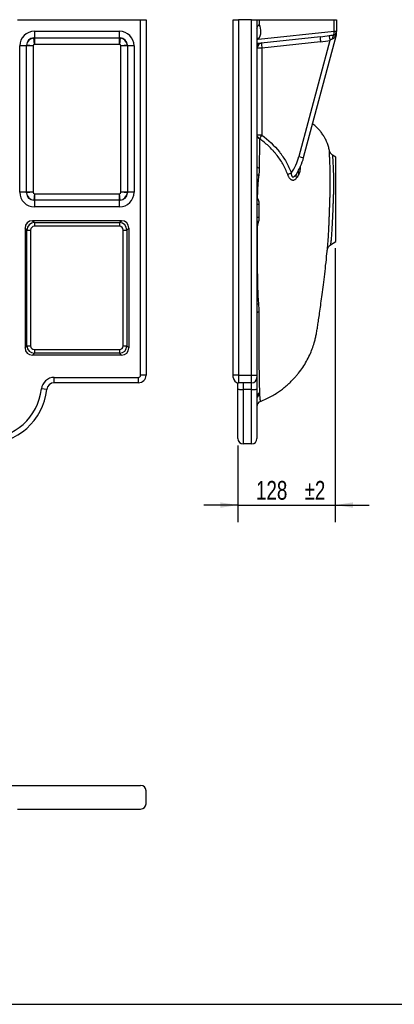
# Model space of a CAD drawing. Header units: millimetres. Extents: x 3 to 415, y 5 to 292.
# Tile 5 of 10: x 120 to 190, y 5 to 189. Entities that reach past the tile are written whole.
import ezdxf

# ---------------------------------------------------------------- set-up
doc = ezdxf.new("R2010")
doc.units = ezdxf.units.MM
doc.layers.add('FORMAT', color=179, linetype='Continuous')
doc.styles.add('SLDTEXTSTYLE0', font='TXT', dxfattribs={"width": 0.75})
doc.dimstyles.new('SLDDIMSTYLE5', dxfattribs={"dimtxt": 3.5, "dimasz": 3.302, "dimexe": 0, "dimexo": 0.0625, "dimgap": 0.875, "dimtad": 1, "dimlfac": 7, "dimrnd": 1e-09, "dimzin": 12, "dimdsep": 46, "dimtxsty": 'SLDTEXTSTYLE0', "dimsah": 1, "dimcen": 0.09, "dimadec": 0, "dimazin": 3, "dimtol": 1, "dimtp": 2, "dimtm": 2, "dimtfac": 1, "dimtdec": 0, "dimtmove": 0, "dimatfit": 0, "dimfxl": 0, "dimfrac": 2, "dimtolj": 1, "dimarcsym": 0})

# ---------------------------------------------------------------- blocks, each defined once
blk = doc.blocks.new('_D_6')
at = {"layer": 'FORMAT'}
for p, q in [((179.06, 146.76), (179.06, 95.57)), ((160.85, 109.91), (160.85, 95.57)), ((160.85, 98.75), (154.5, 98.75)), ((160.85, 98.75), (179.06, 98.75)), ((179.06, 98.75), (185.41, 98.75))]:
    blk.add_line(p, q, dxfattribs=at)
for points in [[(160.85, 98.75), (157.55, 99.26), (157.55, 98.24)], [(179.06, 98.75), (182.36, 98.24), (182.36, 99.26)]]:
    blk.add_solid(points, dxfattribs=at)
at = {"layer": 'FORMAT', "char_height": 3.5, "attachment_point": 1, "style": 'SLDTEXTSTYLE0'}
for s, insert in [('128', (164.24, 103.26)), ('±2', (173.32, 103.26))]:
    blk.add_mtext(s, dxfattribs=dict(at, insert=insert))

msp = doc.modelspace()

# ---------------------------------------------------------------- linework, layer by layer
at = {"color": 7, "linetype": 'Continuous', "lineweight": 25}
for p, q in [((119.6196, 189.4635), (142.6645, 189.4635)), ((142.6645, 123.035), (142.6645, 189.4635)), ((142.6645, 189.4635), (143.6645, 189.4635)), ((143.6645, 189.4635), (143.6645, 123.035)), ((159.9907, 123.035), (159.9907, 189.4635)), ((159.9907, 189.4635), (160.9907, 189.4635)), ((160.9907, 189.4635), (160.9907, 123.035)), ((163.4193, 189.4635), (160.9907, 189.4635)), ((163.4193, 123.035), (163.4193, 189.4635)), ((163.4193, 189.4635), (164.4193, 189.4635)), ((164.4193, 189.4635), (164.4193, 123.035)), ((164.4193, 189.4635), (164.8317, 189.4635)), ((164.8317, 189.4635), (164.8317, 188.5674)), ((164.8317, 189.4635), (178.864, 189.4635)), ((178.864, 187.2892), (178.864, 189.4635)), ((178.864, 189.4635), (179.2764, 189.4635)), ((179.2764, 189.4635), (179.2764, 187.2892)), ((122.786, 184.8355), (122.684, 186.0664)), ((122.8231, 187.3072), (138.677, 187.3072)), ((122.8231, 187.3072), (122.8231, 186.0721)), ((122.8231, 186.0721), (138.677, 186.0721)), ((122.8231, 186.0721), (122.8231, 184.837)), ((138.677, 187.3072), (138.677, 186.0721)), ((138.677, 186.0721), (138.677, 184.837)), ((138.8162, 186.0664), (138.7142, 184.8355)), ((164.6718, 185.7975), (178.864, 187.2892)), ((176.2854, 186.263), (165.1854, 185.0964)), ((173.1468, 163.6824), (179.2764, 186.6235)), ((178.864, 187.2892), (179.2764, 187.2892)), ((179.2764, 187.2892), (179.2764, 187.2849)), ((179.2764, 186.6236), (179.2764, 187.2849)), ((120.0633, 157.2367), (120.0633, 184.5474)), ((121.2985, 184.5474), (120.0633, 184.5474)), ((121.2985, 157.2367), (121.2985, 184.5474)), ((122.5336, 184.5474), (121.2985, 184.5474)), ((122.5351, 184.5846), (121.3042, 184.6866)), ((122.5336, 184.5474), (122.5336, 157.2367)), ((138.677, 184.837), (122.8231, 184.837)), ((140.196, 184.6866), (138.9651, 184.5846)), ((140.2017, 184.5474), (138.9666, 184.5474)), ((138.9666, 157.2367), (138.9666, 184.5474)), ((141.4368, 184.5474), (140.2017, 184.5474)), ((140.2017, 184.5474), (140.2017, 157.2367)), ((141.4368, 184.5474), (141.4368, 157.2367)), ((176.3058, 185.3067), (165.3351, 184.1536)), ((165.3351, 184.1536), (165.3351, 167.8958)), ((178.0635, 185.6046), (172.2649, 163.9024)), ((177.9767, 165.0261), (177.9767, 165.027)), ((179.1336, 163.7492), (178.5566, 164.1532)), ((179.1336, 148.035), (179.1336, 163.7492)), ((121.2985, 157.2367), (120.0633, 157.2367)), ((122.5336, 157.2367), (121.2985, 157.2367)), ((122.5351, 157.1996), (121.3042, 157.0976)), ((122.786, 156.9487), (122.684, 155.7178)), ((122.8231, 156.9472), (122.8231, 155.7121)), ((122.8231, 156.9472), (138.677, 156.9472)), ((138.677, 156.9472), (138.677, 155.7121)), ((138.8162, 155.7178), (138.7142, 156.9487)), ((140.196, 157.0976), (138.9651, 157.1996)), ((140.2017, 157.2367), (138.9666, 157.2367)), ((141.4368, 157.2367), (140.2017, 157.2367)), ((122.8231, 155.7121), (122.8231, 154.477)), ((138.677, 155.7121), (122.8231, 155.7121)), ((138.677, 155.7121), (138.677, 154.477)), ((138.677, 154.477), (122.8231, 154.477)), ((139.0704, 151.8921), (122.4298, 151.8921)), ((122.4298, 151.8921), (122.7856, 151.5363)), ((122.7856, 151.5363), (138.7146, 151.5363)), ((122.7856, 151.5363), (122.7856, 150.8464)), ((138.7146, 151.5363), (139.0704, 151.8921)), ((138.7146, 151.5363), (138.7146, 150.8464)), ((121.0499, 150.5122), (121.0499, 128.1455)), ((121.4057, 150.1564), (121.0499, 150.5122)), ((121.4057, 128.5013), (121.4057, 150.1564)), ((121.4057, 150.1564), (122.0956, 150.1564)), ((122.0956, 150.1564), (122.0956, 128.5013)), ((138.7146, 150.8464), (122.7856, 150.8464)), ((139.4045, 150.1564), (140.0945, 150.1564)), ((139.4045, 128.5013), (139.4045, 150.1564)), ((140.4503, 150.5122), (140.0945, 150.1564)), ((140.0945, 150.1564), (140.0945, 128.5013)), ((140.4503, 150.5122), (140.4503, 128.1455)), ((178.1674, 147.3584), (179.1336, 148.035)), ((177.5637, 146.3423), (177.5631, 146.3365)), ((121.0499, 128.1455), (121.4057, 128.5013)), ((121.4057, 128.5013), (122.0956, 128.5013)), ((122.7856, 127.1214), (122.4298, 126.7656)), ((122.7856, 127.8113), (122.7856, 127.1214)), ((122.7856, 127.8113), (138.7146, 127.8113)), ((138.7146, 127.1214), (122.7856, 127.1214)), ((138.7146, 127.8113), (138.7146, 127.1214)), ((139.0704, 126.7656), (138.7146, 127.1214)), ((139.4045, 128.5013), (140.0945, 128.5013)), ((140.0945, 128.5013), (140.4503, 128.1455)), ((139.0704, 126.7656), (122.4298, 126.7656)), ((126.5174, 122.6064), (142.236, 122.6064)), ((126.5174, 121.6064), (126.5174, 122.6064)), ((142.236, 121.6064), (126.5174, 121.6064)), ((142.236, 121.6064), (142.236, 122.6064)), ((143.6645, 123.035), (142.6645, 123.035)), ((160.9907, 123.035), (159.9907, 123.035)), ((159.9907, 122.6064), (159.9907, 123.035)), ((160.8479, 120.4476), (160.8479, 121.6166)), ((160.9907, 123.035), (163.4193, 123.035)), ((160.9907, 123.035), (160.9907, 121.6064)), ((163.4193, 121.6064), (160.9907, 121.6064)), ((161.8479, 121.6064), (161.8479, 120.3365)), ((163.4193, 123.035), (164.4193, 123.035)), ((163.4193, 121.6064), (163.4193, 123.035)), ((163.4193, 120.3365), (163.4193, 121.6064)), ((164.4193, 123.035), (164.4193, 122.6064)), ((164.4193, 122.6064), (164.4193, 120.4476)), ((125.0977, 120.3365), (124.1039, 120.4476)), ((160.8479, 111.1778), (160.8479, 120.4476)), ((163.4193, 120.3365), (161.8479, 120.3365)), ((161.8479, 120.3365), (161.8479, 110.1778)), ((163.4193, 110.1778), (163.4193, 120.3365)), ((164.4193, 120.4476), (164.4193, 111.1778)), ((165.0557, 118.1153), (165.0557, 118.1149)), ((163.4193, 110.1778), (161.8479, 110.1778)), ((23.236, 46.3678), (142.6645, 46.3678)), ((143.6645, 42.9392), (143.6645, 45.3678)), ((119.6196, 41.9392), (142.6645, 41.9392))]:
    msp.add_line(p, q, dxfattribs=at)
at = {"color": 8, "linetype": 'Continuous', "lineweight": 25}
msp.add_line((164.6718, 185.7975), (164.4193, 185.6774), dxfattribs=at)
at = {"color": 7, "linetype": 'Continuous', "lineweight": 25, "flags": 128}
for points in [[(164.8382, 161.707), (164.7458, 161.7369), (164.6629, 161.771), (164.5907, 161.8088), (164.5302, 161.8498), (164.4822, 161.8933), (164.4474, 161.9389), (164.4264, 161.9857), (164.4193, 162.0332)], [(164.7475, 134.8695), (164.6741, 134.8463), (164.6087, 134.8207), (164.5522, 134.7932), (164.505, 134.764), (164.4678, 134.7334), (164.441, 134.7017), (164.4247, 134.6693), (164.4193, 134.6366)], [(160.8479, 120.4476), (160.8671, 120.426), (160.924, 120.4051), (161.0164, 120.3859), (161.1408, 120.3691), (161.2923, 120.3553), (161.4652, 120.345), (161.6528, 120.3387), (161.8479, 120.3365)], [(163.4193, 120.3365), (163.6144, 120.3387), (163.802, 120.345), (163.9749, 120.3553), (164.1264, 120.3691), (164.2508, 120.3859), (164.3432, 120.4051), (164.4001, 120.426), (164.4193, 120.4476)]]:
    msp.add_lwpolyline(points, dxfattribs=at)
at = {"color": 7, "linetype": 'Continuous', "lineweight": 25}
for centre, radius, start, end in [((162.5902, 187.3072), 2.5714, 324.048497, 29.344029), ((179.2618, 185.8479), 3.0052, 172.059487, 190.375544), ((183.8081, 187.1046), 5.9372, 186.010038, 194.63354), ((179.7907, 185.9332), 1.2557, 148.053763, 183.42636), ((178.9407, 188.5106), 1.2709, 266.68263, 285.31737), ((179.4532, 186.521), 0.4442, 144.868295, 201.940463), ((178.4907, 187.2849), 0.7857, 319.694728, 0), ((165.4193, 184.1155), 1, 96, 180), ((165.1191, 178.3261), 5.8315, 87.877318, 96.892313), ((168.2911, 184.6948), 3.0052, 172.059487, 190.375544), ((165.1191, 162.0683), 5.8315, 87.877318, 96.892313), ((165.1358, 167.9136), 0.7186, 184.459665, 250.252965), ((171.0374, 163.5902), 7.1453, 142.94474, 149.309096), ((176.1734, 177.6969), 14.3376, 254.180656, 257.813506), ((174.2144, 151.2656), 10.1245, 109.54394, 113.618186), ((172.3708, 160.2631), 0.6783, 150.802821, 214.42696), ((164.7343, 132.1373), 22.7792, 89.854658, 90.792382), ((164.7309, 147.535), 4.9572, 89.343882, 93.603774), ((126.5174, 120.1778), 2.4286, 90, 173.62063), ((126.5174, 120.1778), 1.4286, 90, 173.62063), ((142.236, 123.035), 0.4286, 270, 0), ((142.236, 123.035), 1.4286, 270, 0), ((160.9907, 122.6064), 1, 180, 270), ((163.4193, 122.6064), 1, 270, 0), ((113.7399, 121.6064), 10.4286, 270, 353.62063), ((113.7399, 121.6064), 11.4286, 270, 353.62063), ((165.3448, 118.9538), 0.9255, 119.483992, 179.30283), ((165.3608, 118.6386), 0.9415, 119.173489, 179.440106), ((165.4193, 117.1899), 1, 111.433628, 179.99005), ((161.8479, 111.1778), 1, 180, 270), ((163.4193, 111.1778), 1, 270, 0), ((142.6645, 45.3678), 1, 0, 90), ((142.6645, 42.9392), 1, 270, 0)]:
    msp.add_arc(centre, radius, start, end, dxfattribs=at)
at = {"color": 8, "linetype": 'Continuous', "lineweight": 25}
for centre, radius, start, end in [((166.7869, 188.2212), 3.2168, 222.606126, 228.888888), ((165.3622, 184.1341), 0.9756, 96.548641, 165.130854), ((165.2952, 184.1657), 0.9371, 96.725976, 159.174986), ((165.02, 161.1976), 0.8694, 226.292767, 251.806378), ((172.8295, 160.9852), 0.7226, 163.568715, 214.572658), ((165.0212, 160.6805), 1.2891, 242.167958, 253.038441), ((165.0089, 160.4568), 1.4806, 246.533329, 254.189761), ((165.1533, 152.8929), 1.2329, 233.463845, 248.116878), ((165.3083, 152.6261), 1.3263, 227.913908, 238.388386), ((164.9646, 120.2912), 30.2308, 90.951416, 91.035066), ((165.4427, 156.8399), 6.0812, 260.311724, 260.87967), ((164.9334, 106.5763), 36.9206, 90.701868, 90.797764), ((164.9282, 136.2576), 1.0974, 105.928835, 117.629512), ((164.8963, 135.6883), 0.7278, 106.343532, 130.950463)]:
    msp.add_arc(centre, radius, start, end, dxfattribs=at)
at = {"color": 7, "linetype": 'Continuous', "lineweight": 25}
for centre, major_axis, ratio, start_param, end_param in [((123.0213, 184.3493), (2.1605, -2.1605), 0.93511313, 2.38971324, 3.89347207), ((123.0213, 184.3493), (1.3103, -1.3103), 0.8479954, 2.47173402, 3.81145129), ((122.8299, 184.5407), (1.1112, 1.1112), 0.95952698, 0.90093769, 2.24065496), ((138.4789, 184.3493), (-2.1605, -2.1605), 0.93511313, 2.38971324, 3.89347207), ((138.4789, 184.3493), (1.3103, 1.3103), 0.8479954, 5.61332667, 6.95304394), ((138.6703, 184.5407), (1.1112, -1.1112), 0.95952698, 0.90093769, 2.24065496), ((175.9861, 187.0216), (4.6931, 0.4556), 0.16645306, 4.7600588, 5.11707324), ((178.4907, 187.2849), (-0.0821, 0.7814), 0.4733762, 3.59010187, 4.60766923), ((178.5622, 187.2924), (-0.0734, 0.7823), 0.38242622, 4.61194928, 4.67247902), ((178.2764, 186.7548), (1, -0.1313), 0.02672916, 5.92007864, 6.28373061), ((178.2764, 182.8823), (1, 3.7413), 0.00104758, 6.2763019, 6.27926592), ((122.8299, 184.5407), (0.216, -0.216), 0.93511313, 2.47173402, 3.81145129), ((138.6703, 184.5407), (-0.216, -0.216), 0.93511313, 2.47173402, 3.81145129), ((175.9019, 187.0598), (5.1161, 0.4509), 0.34733358, 4.76078418, 5.11779862), ((162.7281, 166.4363), (8.0782, 5.6812), 0.99858956, 5.06241591, 5.40987129), ((162.6439, 166.4744), (8.9223, 6.2191), 0.99871535, 5.1020395, 5.41399465), ((123.0213, 157.4349), (2.1605, 2.1605), 0.93511313, 2.38971324, 3.89347207), ((123.0213, 157.4349), (1.3103, 1.3103), 0.8479954, 2.47173402, 3.81145129), ((122.8299, 157.2435), (1.1112, -1.1112), 0.95952698, 4.04253034, 5.38224762), ((122.8299, 157.2435), (0.216, 0.216), 0.93511313, 2.47173402, 3.81145129), ((138.4789, 157.4349), (-2.1605, 2.1605), 0.93511313, 2.38971324, 3.89347207), ((138.6703, 157.2435), (-0.216, 0.216), 0.93511313, 2.47173402, 3.81145129), ((138.4789, 157.4349), (1.3103, -1.3103), 0.8479954, 5.61332667, 6.95304394), ((138.6703, 157.2435), (1.1112, 1.1112), 0.95952698, 4.04253034, 5.38224762), ((122.5289, 150.4131), (1.0802, -1.0802), 0.93511313, 2.38971324, 3.89347207), ((122.8351, 150.1069), (1.0124, -1.0124), 0.99775383, 2.38971324, 3.89347207), ((138.6651, 150.1069), (1.0124, 1.0124), 0.99775383, 5.53130589, 7.03506472), ((138.9713, 150.4131), (-1.0802, -1.0802), 0.93511313, 2.38971324, 3.89347207), ((122.8351, 150.1069), (0.5401, -0.5401), 0.93511313, 2.38971324, 3.89347207), ((138.6651, 150.1069), (-0.5401, -0.5401), 0.93511313, 2.38971324, 3.89347207), ((122.5289, 128.2446), (1.0802, 1.0802), 0.93511313, 2.38971324, 3.89347207), ((122.8351, 128.5508), (1.0124, 1.0124), 0.99775383, 2.38971324, 3.89347207), ((122.8351, 128.5508), (0.5401, 0.5401), 0.93511313, 2.38971324, 3.89347207), ((138.6651, 128.5508), (1.0124, -1.0124), 0.99775383, 5.53130589, 7.03506472), ((138.6651, 128.5508), (-0.5401, 0.5401), 0.93511313, 2.38971324, 3.89347207), ((138.9713, 128.2446), (-1.0802, 1.0802), 0.93511313, 2.38971324, 3.89347207)]:
    msp.add_ellipse(centre, major_axis=major_axis, ratio=ratio, start_param=start_param, end_param=end_param, dxfattribs=at)
for points, knots in [([(164.4193, 187.7371), (164.4193, 187.8171), (164.4263, 187.8899), (164.4514, 187.9958), (164.4622, 188.0305), (164.4888, 188.0996), (164.5046, 188.1339), (164.5582, 188.235), (164.6027, 188.3009), (164.681, 188.4007), (164.7092, 188.4343), (164.7536, 188.4842), (164.7687, 188.5009), (164.7997, 188.5341), (164.8158, 188.5509), (164.8317, 188.5674)], [0, 0, 0, 0, 0.25, 0.25, 0.375, 0.375, 0.5, 0.5, 0.75, 0.75, 0.875, 0.875, 0.9375, 0.9375, 1, 1, 1, 1]), ([(177.9036, 186.4829), (178.0443, 186.5068), (178.1831, 186.5293), (178.457, 186.5684), (178.5925, 186.585), (178.7251, 186.5976)], [0, 0, 0, 0, 0.5, 0.5, 1, 1, 1, 1]), ([(178.5372, 185.8581), (178.4973, 185.8434), (178.457, 185.826), (178.377, 185.7879), (178.3374, 185.7672), (178.2193, 185.7019), (178.1416, 185.654), (178.0635, 185.6046)], [0, 0, 0, 0, 0.25, 0.25, 0.5, 0.5, 1, 1, 1, 1]), ([(179.0412, 186.355), (178.9814, 186.2442), (178.9138, 186.1438), (178.8102, 186.0357), (178.7884, 186.0149), (178.7434, 185.976), (178.72, 185.9579), (178.6471, 185.9076), (178.5948, 185.8794), (178.5372, 185.8581)], [0, 0, 0, 0, 0.5, 0.5, 0.625, 0.625, 0.75, 0.75, 1, 1, 1, 1]), ([(178.7251, 186.5976), (178.8002, 186.6049), (178.868, 186.6223), (178.9913, 186.6818), (179.0437, 186.7221), (179.0899, 186.7766)], [0, 0, 0, 0, 0.5, 0.5, 1, 1, 1, 1]), ([(179.1818, 186.654), (179.1664, 186.7077), (179.1602, 186.7584), (179.1636, 186.8296), (179.167, 186.8526), (179.1752, 186.8856), (179.1785, 186.8962), (179.186, 186.917), (179.1904, 186.9272), (179.1951, 186.9368)], [0, 0, 0, 0, 0.5, 0.5, 0.75, 0.75, 0.875, 0.875, 1, 1, 1, 1]), ([(179.21, 186.6226), (179.2043, 186.6229), (179.1988, 186.6253), (179.1889, 186.6357), (179.1848, 186.6435), (179.1818, 186.654)], [0, 0, 0, 0, 0.5, 0.5, 1, 1, 1, 1]), ([(179.21, 186.6226), (179.2328, 186.7317), (179.2493, 186.842), (179.2711, 187.0628), (179.2764, 187.1737), (179.2764, 187.2849)], [0, 0, 0, 0, 0.5, 0.5, 1, 1, 1, 1]), ([(177.9709, 165.0247), (177.9142, 165.2743), (177.7964, 165.7932), (177.5235, 166.5264), (177.206, 167.2028), (176.8415, 167.8322), (176.4473, 168.398), (176.0341, 168.8957), (175.522, 169.439), (175.1074, 169.7783), (174.8323, 170.0036)], [0, 0, 0, 0, 0.127646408, 0.265324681, 0.389362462, 0.50019925, 0.62790302, 0.733013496, 0.822808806, 1, 1, 1, 1]), ([(165.3351, 167.8958), (166.5543, 166.9907), (167.6559, 165.9619), (168.7198, 164.62), (168.8357, 164.4682), (169.0619, 164.1599), (169.1718, 164.004), (169.4916, 163.5309), (169.6916, 163.2084), (170.251, 162.2186), (170.5697, 161.5293), (170.8274, 160.8068)], [0, 0, 0, 0, 0.5, 0.5, 0.5625, 0.5625, 0.625, 0.625, 0.75, 0.75, 1, 1, 1, 1]), ([(164.893, 167.2372), (164.8876, 166.8455), (164.8826, 166.4365), (164.873, 165.5843), (164.8685, 165.141), (164.8596, 164.2199), (164.8553, 163.742), (164.8489, 162.9978), (164.8468, 162.745), (164.8425, 162.231), (164.8403, 161.9707), (164.8382, 161.707)], [0, 0, 0, 0, 0.25, 0.25, 0.5, 0.5, 0.75, 0.75, 0.875, 0.875, 1, 1, 1, 1]), ([(170.1581, 160.5421), (169.9124, 161.2252), (169.608, 161.8758), (169.0738, 162.8088), (168.8827, 163.1127), (168.4755, 163.7065), (168.2589, 163.9972), (167.9193, 164.4191), (167.8036, 164.5575), (167.5675, 164.8301), (167.4471, 164.9644), (167.0783, 165.3606), (166.8224, 165.6165), (166.0321, 166.3561), (165.4751, 166.8121), (164.893, 167.2372)], [0, 0, 0, 0, 0.25, 0.25, 0.375, 0.375, 0.5, 0.5, 0.5625, 0.5625, 0.625, 0.625, 0.75, 0.75, 1, 1, 1, 1]), ([(178.5549, 164.1509), (178.515, 164.1787), (178.4215, 164.2437), (178.2976, 164.3686), (178.1842, 164.5125), (178.0968, 164.6585), (178.0332, 164.7995), (177.9915, 164.9211), (177.9749, 164.9954), (177.9683, 165.025)], [0, 0, 0, 0, 0.1350983, 0.31607735, 0.48594262, 0.64366288, 0.78762551, 0.91543732, 1, 1, 1, 1]), ([(164.8382, 161.707), (164.8364, 161.4843), (164.8279, 161.2616), (164.798, 160.8164), (164.7767, 160.5939), (164.7486, 160.3717)], [0, 0, 0, 0, 0.5, 0.5, 1, 1, 1, 1]), ([(171.8113, 159.8796), (171.7599, 159.8014), (171.7042, 159.7312), (171.6134, 159.6396), (171.5819, 159.6114), (171.5164, 159.5602), (171.4822, 159.5371), (171.376, 159.4772), (171.3017, 159.4503), (171.1838, 159.4342), (171.1432, 159.433), (171.0614, 159.4398), (171.0202, 159.4479), (170.9579, 159.4674), (170.9371, 159.4752), (170.8952, 159.4934), (170.8741, 159.5038), (170.8119, 159.5386), (170.7712, 159.5665), (170.6913, 159.6318), (170.652, 159.6693), (170.5751, 159.7536), (170.5385, 159.7993), (170.4684, 159.897), (170.4349, 159.949), (170.3707, 160.0588), (170.3401, 160.1163), (170.2543, 160.2922), (170.2038, 160.415), (170.1581, 160.5421)], [0, 0, 0, 0, 0.125, 0.125, 0.1875, 0.1875, 0.25, 0.25, 0.375, 0.375, 0.4375, 0.4375, 0.5, 0.5, 0.53125, 0.53125, 0.5625, 0.5625, 0.625, 0.625, 0.6875, 0.6875, 0.75, 0.75, 0.8125, 0.8125, 0.875, 0.875, 1, 1, 1, 1]), ([(170.8274, 160.8068), (170.8277, 160.7211), (170.8313, 160.6361), (170.8455, 160.5106), (170.8517, 160.4691), (170.8685, 160.3872), (170.8789, 160.3475), (170.9054, 160.2722), (170.9216, 160.2362), (170.9608, 160.1726), (170.9834, 160.1457), (171.0214, 160.1142), (171.035, 160.1051), (171.0628, 160.0903), (171.0772, 160.0845), (171.1212, 160.0719), (171.1508, 160.07), (171.2102, 160.0754), (171.2402, 160.083), (171.2984, 160.1048), (171.3266, 160.1189), (171.3815, 160.1517), (171.4083, 160.1705), (171.4607, 160.2118), (171.4864, 160.2344), (171.5611, 160.306), (171.6077, 160.3587), (171.6965, 160.4713), (171.7386, 160.5312), (171.7787, 160.594)], [0, 0, 0, 0, 0.125, 0.125, 0.1875, 0.1875, 0.25, 0.25, 0.3125, 0.3125, 0.375, 0.375, 0.40625, 0.40625, 0.4375, 0.4375, 0.5, 0.5, 0.5625, 0.5625, 0.625, 0.625, 0.6875, 0.6875, 0.75, 0.75, 0.875, 0.875, 1, 1, 1, 1]), ([(164.6055, 159.0322), (164.5846, 158.8037), (164.5673, 158.573), (164.5371, 158.1084), (164.5242, 157.8745), (164.4907, 157.1681), (164.4753, 156.6934), (164.4655, 156.2154)], [0, 0, 0, 0, 0.25, 0.25, 0.5, 0.5, 1, 1, 1, 1]), ([(164.4655, 156.2154), (164.4648, 156.2152), (164.4487, 156.2096), (164.4337, 156.204), (164.4193, 156.1986)], [0, 0, 0, 0, 0.0468308, 1, 1, 1, 1]), ([(164.4655, 156.2154), (164.5199, 156.121), (164.5675, 156.0219), (164.6291, 155.8667), (164.648, 155.8139), (164.6826, 155.706), (164.6982, 155.6509), (164.7393, 155.4852), (164.7595, 155.3733), (164.7861, 155.1469), (164.7926, 155.0323), (164.7921, 154.9164)], [0, 0, 0, 0, 0.25, 0.25, 0.375, 0.375, 0.5, 0.5, 0.75, 0.75, 1, 1, 1, 1]), ([(164.7921, 154.9164), (164.7917, 154.8156), (164.7913, 154.7145), (164.791, 154.5125), (164.7904, 154.2094), (164.7892, 153.5021), (164.7883, 152.8959), (164.7877, 152.4918)], [0, 0, 0, 0, 0.125, 0.125, 0.25, 0.5, 1, 1, 1, 1]), ([(164.6131, 151.4966), (164.6082, 151.4837), (164.604, 151.4704), (164.5958, 151.4439), (164.5918, 151.4305), (164.5804, 151.3902), (164.5733, 151.3631), (164.5531, 151.2815), (164.5409, 151.2265), (164.5079, 151.0606), (164.4903, 150.9489), (164.4788, 150.8356)], [0, 0, 0, 0, 0.0625, 0.0625, 0.125, 0.125, 0.25, 0.25, 0.5, 0.5, 1, 1, 1, 1]), ([(164.7877, 152.4918), (164.7875, 152.3649), (164.7797, 152.2395), (164.7487, 151.9918), (164.7256, 151.8694), (164.6938, 151.7488)], [0, 0, 0, 0, 0.5, 0.5, 1, 1, 1, 1]), ([(177.5694, 146.3944), (177.576, 146.4566), (177.5893, 146.5821), (177.6263, 146.9249), (177.6645, 147.3165), (177.6973, 147.7224), (177.7307, 148.1946), (177.7635, 148.7107), (177.785, 149.0905), (177.7953, 149.2708)], [0, 0, 0, 0, 0.1834585, 0.37019167, 0.49625455, 0.62232658, 0.75239534, 0.88246397, 1, 1, 1, 1]), ([(177.5741, 146.3912), (177.5742, 146.3923), (177.5746, 146.3955), (177.5777, 146.418), (177.587, 146.4719), (177.6036, 146.5493), (177.6367, 146.6641), (177.7021, 146.829), (177.8125, 147.0207), (177.9647, 147.1984), (178.0838, 147.3111), (178.1544, 147.3546), (178.1653, 147.3613)], [0, 0, 0, 0, 0.04621861, 0.12932522, 0.17419185, 0.23673596, 0.31982356, 0.44647319, 0.63524617, 0.81365434, 0.97146331, 1, 1, 1, 1]), ([(165.0529, 118.1213), (165.4197, 118.2724), (166.1337, 118.5665), (167.1273, 119.0832), (168.0211, 119.6172), (168.8113, 120.1566), (169.5445, 120.717), (170.2126, 121.2868), (170.8099, 121.8524), (171.3187, 122.3796), (171.7716, 122.8889), (172.3369, 123.5773), (172.9915, 124.4783), (173.6864, 125.6134), (174.2766, 126.7735), (174.7552, 127.9239), (175.094, 128.9367), (175.3292, 129.8059), (175.5017, 130.5737), (175.6402, 131.3989), (175.7844, 132.3443), (175.9507, 133.438), (176.1361, 134.701), (176.3395, 136.1334), (176.5578, 137.7355), (176.7881, 139.5076), (177.0274, 141.4502), (177.2704, 143.564), (177.451, 145.2117), (177.5434, 146.1554), (177.5611, 146.3367)], [0, 0, 0, 0, 0.03621155, 0.07049264, 0.10215312, 0.13124711, 0.15781313, 0.18639087, 0.21139489, 0.23291176, 0.25327656, 0.27361694, 0.31424511, 0.35486261, 0.39503691, 0.43298677, 0.4685461, 0.49247788, 0.51519631, 0.54038029, 0.56886684, 0.60254279, 0.64140314, 0.68544379, 0.7346623, 0.78905867, 0.84863629, 0.91340295, 0.98337196, 1, 1, 1, 1]), ([(164.4811, 143.4941), (164.4816, 143.2338), (164.4822, 142.9734), (164.4828, 142.6479), (164.483, 142.5828), (164.4832, 142.4526), (164.4832, 142.3875), (164.4834, 142.1923), (164.484, 142.0621), (164.4881, 141.4118), (164.4953, 140.8919), (164.5118, 140.1162), (164.5183, 139.8582), (164.5334, 139.3435), (164.542, 139.0867), (164.5713, 138.3203), (164.5951, 137.8138), (164.627, 137.3129)], [0, 0, 0, 0, 0.125, 0.125, 0.15625, 0.15625, 0.1875, 0.1875, 0.25, 0.25, 0.5, 0.5, 0.625, 0.625, 0.75, 0.75, 1, 1, 1, 1]), ([(164.7475, 134.8695), (164.7468, 134.0023), (164.7469, 133.1593), (164.7488, 131.5201), (164.7505, 130.7237), (164.7558, 129.178), (164.7592, 128.4286), (164.7646, 127.5224), (164.7657, 127.3428), (164.7681, 126.9889), (164.7694, 126.8144), (164.7732, 126.2979), (164.776, 125.9631), (164.7849, 124.987), (164.7917, 124.3737), (164.8069, 123.2222), (164.8153, 122.684), (164.827, 122.0604), (164.8294, 121.9379), (164.8342, 121.6994), (164.8367, 121.5832), (164.8443, 121.2438), (164.8495, 121.0297), (164.8657, 120.4234), (164.8771, 120.0674), (164.8892, 119.7595)], [0, 0, 0, 0, 0.125, 0.125, 0.25, 0.25, 0.375, 0.375, 0.40625, 0.40625, 0.4375, 0.4375, 0.5, 0.5, 0.625, 0.625, 0.75, 0.75, 0.78125, 0.78125, 0.8125, 0.8125, 0.875, 0.875, 1, 1, 1, 1]), ([(164.8892, 119.7595), (164.8913, 119.7068), (164.893, 119.6553), (164.8972, 119.5558), (164.8997, 119.5076), (164.9018, 119.4607)], [0, 0, 0, 0, 0.5, 0.5, 1, 1, 1, 1])]:
    msp.add_open_spline(points, degree=3, knots=knots, dxfattribs=at)
for points in [[(122.684, 186.0664), (122.7303, 186.0702), (122.7767, 186.0721), (122.8231, 186.0721)], [(138.677, 186.0721), (138.7235, 186.0721), (138.7699, 186.0702), (138.8162, 186.0664)], [(179.1818, 186.654), (179.1395, 186.5503), (179.0929, 186.4509), (179.0412, 186.355)], [(121.2985, 184.5474), (121.2985, 184.5939), (121.3004, 184.6403), (121.3042, 184.6866)], [(122.5351, 184.5846), (122.5341, 184.5722), (122.5336, 184.5599), (122.5336, 184.5474)], [(122.8231, 184.837), (122.8107, 184.837), (122.7983, 184.8365), (122.786, 184.8355)], [(138.7142, 184.8355), (138.7018, 184.8365), (138.6894, 184.837), (138.677, 184.837)], [(138.9666, 184.5474), (138.9666, 184.5599), (138.9661, 184.5722), (138.9651, 184.5846)], [(140.196, 184.6866), (140.1998, 184.6403), (140.2017, 184.5939), (140.2017, 184.5474)], [(164.7486, 160.3717), (164.7102, 160.0686), (164.6763, 159.7603), (164.6451, 159.4474)], [(172.2346, 160.5752), (172.1028, 160.3407), (171.9618, 160.1086), (171.8113, 159.8796)], [(164.6451, 159.4474), (164.6314, 159.3098), (164.6182, 159.1714), (164.6055, 159.0322)], [(121.3042, 157.0976), (121.3004, 157.1439), (121.2985, 157.1903), (121.2985, 157.2367)], [(122.5336, 157.2367), (122.5336, 157.2243), (122.5341, 157.2119), (122.5351, 157.1996)], [(122.786, 156.9487), (122.7983, 156.9477), (122.8107, 156.9472), (122.8231, 156.9472)], [(138.677, 156.9472), (138.6894, 156.9472), (138.7018, 156.9477), (138.7142, 156.9487)], [(138.9651, 157.1996), (138.9661, 157.2119), (138.9666, 157.2243), (138.9666, 157.2367)], [(140.2017, 157.2367), (140.2017, 157.1903), (140.1998, 157.1439), (140.196, 157.0976)], [(122.8231, 155.7121), (122.7767, 155.7121), (122.7303, 155.714), (122.684, 155.7178)], [(138.8162, 155.7178), (138.7699, 155.714), (138.7235, 155.7121), (138.677, 155.7121)], [(164.6938, 151.7488), (164.671, 151.6626), (164.6442, 151.5785), (164.6131, 151.4966)], [(164.4788, 150.8356), (164.468, 150.73), (164.4623, 150.6241), (164.4627, 150.5178)], [(164.4627, 150.5178), (164.4705, 148.1766), (164.4762, 145.8354), (164.4811, 143.4941)], [(164.627, 137.3129), (164.6469, 137.0017), (164.6682, 136.693), (164.6915, 136.3867)], [(164.6915, 136.3867), (164.73, 135.8819), (164.748, 135.376), (164.7475, 134.8695)]]:
    msp.add_open_spline(points, degree=3, dxfattribs=at)
at = {"color": 8, "linetype": 'Continuous', "lineweight": 25}
for points, knots in [([(164.4193, 185.0626), (164.4841, 185.0658), (164.6586, 185.0742), (164.9178, 185.0768), (165.0959, 185.0898), (165.1854, 185.0964)], [0, 0, 0, 0, 0.22673656, 0.61122315, 1, 1, 1, 1]), ([(177.7953, 149.2708), (177.8055, 149.4591), (177.8261, 149.8409), (177.857, 150.4671), (177.8877, 151.1305), (177.9176, 151.8251), (177.9468, 152.5516), (177.975, 153.3073), (178.0015, 154.0963), (178.0275, 154.9062), (178.0547, 155.74), (178.0811, 156.5825), (178.1047, 157.402), (178.1217, 158.1843), (178.129, 158.9331), (178.1269, 159.6668), (178.1185, 160.3649), (178.1061, 161.0167), (178.0909, 161.6261), (178.0737, 162.201), (178.0554, 162.7299), (178.0371, 163.2048), (178.0184, 163.6277), (178.0016, 164.0013), (177.9895, 164.3221), (177.9821, 164.5832), (177.9782, 164.7881), (177.9768, 164.9325), (177.9767, 165.0166), (177.9767, 165.0231), (177.9767, 165.0261)], [0, 0, 0, 0, 0.03492638, 0.07080218, 0.10667798, 0.14239776, 0.17811756, 0.21485453, 0.25159153, 0.2896018, 0.32760951, 0.36679853, 0.40598301, 0.44167405, 0.47736274, 0.51407863, 0.55079342, 0.58525489, 0.61971578, 0.65516518, 0.69061398, 0.72486864, 0.75912269, 0.79434401, 0.8295633, 0.86431466, 0.89906665, 0.93475192, 0.97043724, 1, 1, 1, 1]), ([(178.555, 164.151), (178.5551, 164.1485), (178.5551, 164.143), (178.5559, 164.0666), (178.5586, 163.9349), (178.5647, 163.7422), (178.5752, 163.4937), (178.5905, 163.1948), (178.611, 162.8479), (178.6335, 162.4504), (178.6548, 162.0087), (178.6751, 161.5298), (178.6939, 161.0139), (178.7107, 160.4597), (178.7243, 159.8674), (178.7333, 159.245), (178.736, 158.5913), (178.7289, 157.9138), (178.7114, 157.211), (178.6875, 156.4919), (178.6609, 155.7532), (178.6329, 155.006), (178.6063, 154.278), (178.5801, 153.5826), (178.552, 152.9164), (178.5224, 152.2636), (178.4916, 151.6322), (178.4603, 151.0325), (178.4283, 150.4625), (178.3958, 149.9249), (178.3631, 149.4294), (178.3309, 148.9837), (178.2987, 148.585), (178.2666, 148.2332), (178.2286, 147.8884), (178.1914, 147.5816), (178.1781, 147.4699), (178.1713, 147.4136)], [0, 0, 0, 0, 0.02330401, 0.05023262, 0.07716024, 0.10490527, 0.13264938, 0.15906168, 0.18547426, 0.21265449, 0.23983478, 0.26644662, 0.29305879, 0.32037538, 0.34769264, 0.37545973, 0.40322808, 0.43171147, 0.46019417, 0.48933539, 0.51847538, 0.54856647, 0.57865678, 0.60615221, 0.63364744, 0.66191648, 0.69018543, 0.71806657, 0.74594772, 0.77464284, 0.80333803, 0.83118094, 0.85902396, 0.88766876, 0.91631352, 0.95777695, 1, 1, 1, 1]), ([(172.506, 161.9206), (172.5078, 161.8922), (172.5231, 161.6601), (172.4775, 161.3127), (172.384, 160.8861), (172.2847, 160.6796), (172.2346, 160.5752)], [0, 0, 0, 0, 0.05436483, 0.44365085, 0.71856248, 1, 1, 1, 1]), ([(178.1713, 147.4136), (178.1679, 147.386), (178.1637, 147.3518), (178.1648, 147.3602), (178.165, 147.3618)], [0, 0, 0, 0, 0.807120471, 1, 1, 1, 1]), ([(177.5631, 146.3365), (177.5629, 146.3345), (177.5618, 146.3244), (177.566, 146.3633), (177.5694, 146.3944)], [0, 0, 0, 0, 0.198806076, 1, 1, 1, 1]), ([(164.9018, 119.4607), (164.9069, 119.3545), (164.9172, 119.1418), (164.9369, 118.8248), (164.9604, 118.5612), (164.9852, 118.3986), (165.0068, 118.3193), (165.0283, 118.2496), (165.0459, 118.1585), (165.0561, 118.1317), (165.0557, 118.1184), (165.0557, 118.1153)], [0, 0, 0, 0, 0.06019941, 0.12053457, 0.2221726, 0.32401671, 0.42610317, 0.5280722, 0.73377318, 0.93947161, 1, 1, 1, 1])]:
    msp.add_open_spline(points, degree=3, knots=knots, dxfattribs=at)
at = {"layer": 'FORMAT'}
msp.add_line((2.9641, 5.4475), (415.2814, 5.4475), dxfattribs=at)

# ---------------------------------------------------------------- dimensions: what is measured, and where the dimension line sits
dim = msp.add_linear_dim(base=(179.0622, 98.7492), p1=(160.8479, 111.1778), p2=(179.0622, 148.035), dimstyle='SLDDIMSTYLE5', dxfattribs=at)
dim.commit()
dim.dimension.update_dxf_attribs({"geometry": '_D_6', "text_midpoint": (171.3444, 98.7492), "dimtype": 160})

doc.saveas('drawing.dxf')
